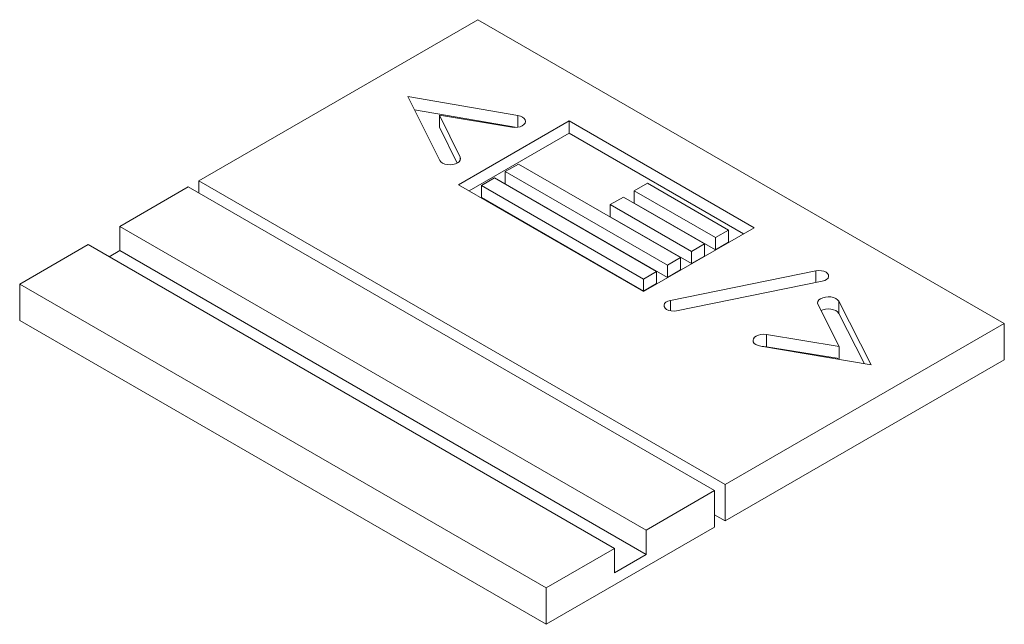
# Paper-space layout '_Isometric' of a CAD drawing. Header units: inches. Extents: x 6.5 to 23, y -2 to 8.2.
import ezdxf

# ---------------------------------------------------------------- set-up
doc = ezdxf.new("R2010")
doc.units = ezdxf.units.IN
doc.header["$MEASUREMENT"] = 0

psp = doc.layouts.new('_Isometric')

# ---------------------------------------------------------------- linework, layer by layer
at = {"color": 7, "linetype": 'Continuous', "lineweight": 15}
for p, q in [((14.142, 8.164), (9.455, 5.458)), ((22.981, 3.062), (14.142, 8.164)), ((14.814, 6.557), (12.964, 6.872)), ((12.964, 6.872), (13.503, 5.801)), ((14.803, 6.355), (13.076, 6.648)), ((13.846, 5.857), (13.499, 6.563)), ((13.499, 6.563), (14.712, 6.357)), ((13.499, 6.359), (13.499, 6.563)), ((15.675, 6.463), (13.817, 5.39)), ((18.781, 4.67), (15.675, 6.463)), ((15.675, 6.258), (15.675, 6.463)), ((13.796, 5.754), (13.499, 6.359)), ((15.675, 6.258), (13.994, 5.288)), ((18.604, 4.568), (15.675, 6.258)), ((14.823, 5.739), (14.603, 5.612)), ((17.546, 4.167), (14.823, 5.739)), ((9.455, 5.254), (9.455, 5.458)), ((18.294, 0.356), (9.455, 5.458)), ((14.421, 5.507), (14.201, 5.38)), ((17.144, 3.935), (14.421, 5.507)), ((14.603, 5.612), (17.326, 4.04)), ((14.603, 5.408), (14.603, 5.612)), ((9.279, 5.356), (8.13, 4.693)), ((9.279, 5.356), (18.117, 0.254)), ((13.817, 5.39), (16.923, 3.597)), ((14.201, 5.38), (16.925, 3.808)), ((14.201, 5.176), (14.201, 5.38)), ((14.603, 5.408), (17.326, 3.836)), ((16.988, 5.416), (16.768, 5.289)), ((18.349, 4.63), (16.988, 5.416)), ((14.201, 5.176), (16.925, 3.604)), ((16.586, 5.184), (16.366, 5.058)), ((17.948, 4.398), (16.586, 5.184)), ((16.768, 5.289), (18.13, 4.503)), ((16.768, 5.085), (16.768, 5.289)), ((16.366, 4.853), (16.366, 5.058)), ((16.366, 5.058), (17.728, 4.272)), ((16.768, 5.085), (18.13, 4.299)), ((16.366, 4.853), (17.728, 4.067)), ((16.968, -0.409), (8.13, 4.693)), ((8.13, 4.285), (8.13, 4.693)), ((16.923, 3.597), (18.781, 4.67)), ((18.13, 4.503), (18.349, 4.63)), ((18.349, 4.426), (18.349, 4.63)), ((18.13, 4.299), (18.13, 4.503)), ((7.599, 4.387), (6.45, 3.724)), ((7.599, 4.387), (16.438, -0.716)), ((17.728, 4.272), (17.948, 4.398)), ((17.948, 4.194), (17.948, 4.398)), ((18.13, 4.299), (18.349, 4.426)), ((8.13, 4.285), (7.953, 4.183)), ((16.968, -0.818), (8.13, 4.285)), ((17.326, 4.04), (17.546, 4.167)), ((17.546, 3.962), (17.546, 4.167)), ((17.728, 4.067), (17.728, 4.272)), ((17.728, 4.067), (17.948, 4.194)), ((17.326, 3.836), (17.326, 4.04)), ((16.925, 3.808), (17.144, 3.935)), ((16.925, 3.604), (16.925, 3.808)), ((17.144, 3.731), (17.144, 3.935)), ((17.326, 3.836), (17.546, 3.962)), ((19.819, 3.945), (17.374, 3.449)), ((15.289, -1.379), (6.45, 3.724)), ((6.45, 3.111), (6.45, 3.724)), ((16.925, 3.604), (17.144, 3.731)), ((17.48, 3.275), (19.925, 3.771)), ((19.854, 3.376), (20.211, 2.676)), ((20.746, 2.367), (20.202, 3.435)), ((20.202, 3.231), (20.202, 3.435)), ((20.632, 2.386), (20.202, 3.231)), ((15.289, -1.991), (6.45, 3.111)), ((18.294, 0.356), (22.981, 3.062)), ((22.981, 2.449), (22.981, 3.062)), ((20.211, 2.676), (18.988, 2.876)), ((18.988, 2.672), (18.988, 2.876)), ((18.891, 2.678), (20.746, 2.367)), ((20.211, 2.472), (18.988, 2.672)), ((20.211, 2.472), (20.211, 2.676)), ((18.294, -0.256), (22.981, 2.449)), ((18.294, -0.256), (18.294, 0.356)), ((16.968, -0.409), (18.117, 0.254)), ((18.117, -0.359), (18.117, 0.254)), ((18.294, -0.256), (18.117, -0.154)), ((15.289, -1.991), (18.117, -0.359)), ((16.968, -0.818), (16.968, -0.409)), ((15.289, -1.379), (16.438, -0.716)), ((16.438, -1.124), (16.438, -0.716)), ((16.438, -1.124), (16.968, -0.818)), ((15.289, -1.991), (15.289, -1.379))]:
    psp.add_line(p, q, dxfattribs=at)
at = {"color": 8, "linetype": 'Continuous', "lineweight": 15}
for p, q in [((14.814, 6.357), (14.814, 6.557)), ((13.846, 5.801), (13.846, 5.857)), ((19.819, 3.749), (19.819, 3.945)), ((17.374, 3.275), (17.374, 3.449))]:
    psp.add_line(p, q, dxfattribs=at)
at = {"color": 7, "linetype": 'Continuous', "lineweight": 15, "flags": 128}
for points in [[(14.712, 6.357), (14.759, 6.353), (14.806, 6.356), (14.85, 6.365), (14.888, 6.381), (14.917, 6.403), (14.937, 6.428), (14.944, 6.455), (14.939, 6.482), (14.922, 6.507), (14.894, 6.529), (14.857, 6.546), (14.814, 6.557)], [(13.503, 5.801), (13.522, 5.776), (13.551, 5.755), (13.588, 5.739), (13.631, 5.729), (13.677, 5.726), (13.723, 5.73), (13.766, 5.741), (13.802, 5.757), (13.83, 5.779), (13.847, 5.804), (13.852, 5.83), (13.846, 5.857)], [(19.925, 3.771), (19.966, 3.783), (19.998, 3.801), (20.021, 3.824), (20.032, 3.85), (20.029, 3.876), (20.014, 3.901), (19.988, 3.922), (19.952, 3.938), (19.909, 3.948), (19.864, 3.95), (19.819, 3.945)], [(20.202, 3.435), (20.183, 3.46), (20.153, 3.481), (20.115, 3.497), (20.071, 3.507), (20.024, 3.51), (19.977, 3.506), (19.934, 3.495), (19.897, 3.478), (19.869, 3.456), (19.852, 3.43), (19.847, 3.403), (19.854, 3.376)], [(17.374, 3.449), (17.334, 3.437), (17.301, 3.419), (17.278, 3.396), (17.268, 3.371), (17.27, 3.344), (17.285, 3.32), (17.312, 3.298), (17.348, 3.282), (17.39, 3.272), (17.436, 3.27), (17.48, 3.275)], [(20.202, 3.231), (20.183, 3.256), (20.153, 3.277), (20.115, 3.293), (20.071, 3.303), (20.024, 3.306), (19.977, 3.302), (19.934, 3.291), (19.904, 3.278)], [(18.988, 2.876), (18.942, 2.88), (18.896, 2.877), (18.853, 2.867), (18.816, 2.851), (18.787, 2.83), (18.768, 2.805), (18.762, 2.779), (18.767, 2.752), (18.784, 2.727), (18.812, 2.706), (18.848, 2.689), (18.891, 2.678)], [(18.988, 2.672), (18.942, 2.676), (18.913, 2.675)]]:
    psp.add_lwpolyline(points, dxfattribs=at)

doc.saveas('drawing.dxf')
